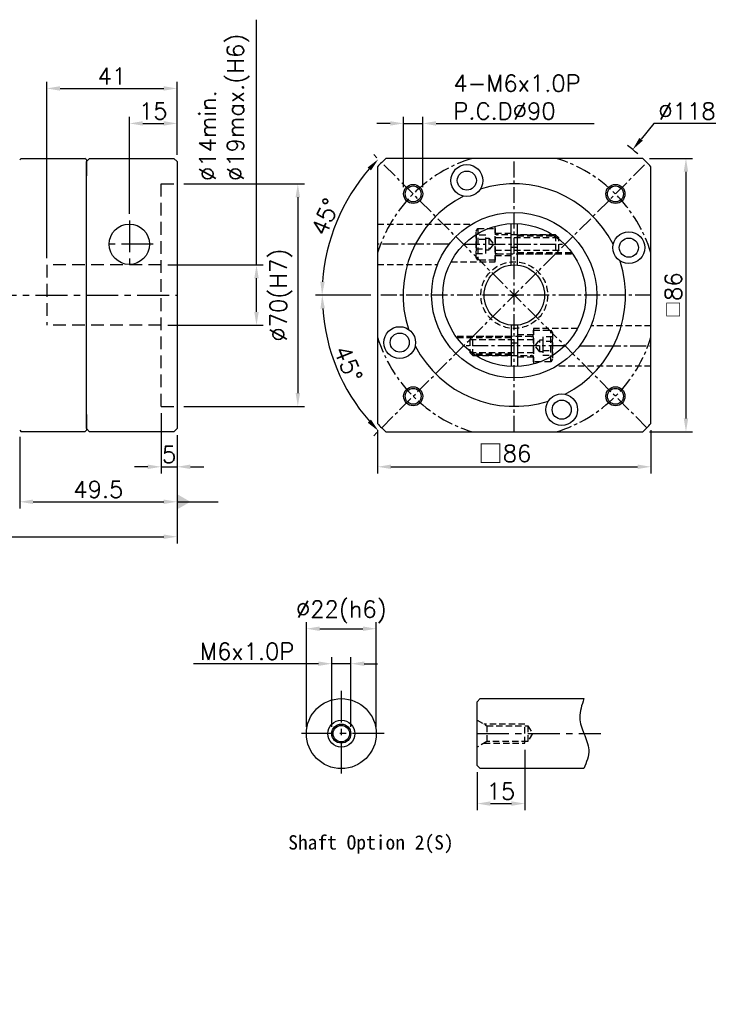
# Model space of a CAD drawing. Header units: millimetres. Extents: x -242 to 775, y -19 to 500.
# Tile 2 of 2: x 42 to 261, y 134 to 444. Entities that reach past the tile are written whole.
import ezdxf

# ---------------------------------------------------------------- set-up
doc = ezdxf.new("R2010")
doc.units = ezdxf.units.MM
doc.header["$LTSCALE"] = 4
doc.linetypes.add('CENTER', pattern=[2, 1.25, -0.25, 0.25, -0.25])
doc.linetypes.add('DASHED', pattern=[0.75, 0.5, -0.25])
for name, color, linetype in [('DIM', 6, 'Continuous'), ('MF090X1-211', 7, 'Continuous'), ('MF90X1-012', 7, 'Continuous'), ('MF90X1-212', 7, 'Continuous'), ('MF90X1-511', 7, 'Continuous'), ('圖框', 7, 'Continuous')]:
    doc.layers.add(name, color=color, linetype=linetype)
doc.styles.get("Standard").update_dxf_attribs({"font": 'romans.shx'})
doc.dimstyles.new('R', dxfattribs={"dimscale": 2.1, "dimtxt": 2.5, "dimasz": 2, "dimexe": 1, "dimexo": 1, "dimgap": 0.6, "dimtad": 1, "dimtoh": 1, "dimdec": 4, "dimdsep": 46, "dimtxsty": 'Standard', "dimcen": 0.5, "dimdle": 1, "dimclrt": 7, "dimadec": 4, "dimazin": 2, "dimtfac": 1, "dimtdec": 4, "dimtofl": 0, "dimtmove": 0, "dimatfit": 3, "dimfxl": 0, "dimtolj": 1, "dimarcsym": 0})
doc.dimstyles.get("Standard").update_dxf_attribs({"dimscale": 2.1, "dimtxt": 2.5, "dimasz": 2, "dimexe": 1, "dimexo": 1, "dimgap": 0.6, "dimtad": 1, "dimdec": 4, "dimdsep": 46, "dimtxsty": 'Standard', "dimcen": 0.5, "dimdle": 1, "dimclrt": 7, "dimadec": 4, "dimazin": 2, "dimtfac": 1, "dimtdec": 4, "dimtofl": 0, "dimtmove": 0, "dimatfit": 3, "dimfxl": 0, "dimtolj": 1, "dimarcsym": 0})

# ---------------------------------------------------------------- blocks, each defined once
blk = doc.blocks.new('*D39')
at = {"color": 0, "lineweight": -2, "ltscale": 2}
for p, q in [((116.45, 366.54), (116.45, 443.67)), ((88.55, 366.54), (118.55, 366.54)), ((116.45, 351.74), (116.45, 362.34)), ((88.55, 347.54), (118.55, 347.54))]:
    blk.add_line(p, q, dxfattribs=at)
at = {"color": 0, "ltscale": 2}
for points in [[(115.75, 362.34), (117.15, 362.34), (116.45, 366.54)], [(115.75, 351.74), (117.15, 351.74), (116.45, 347.54)]]:
    blk.add_solid(points, dxfattribs=at)
at = {"layer": 'Defpoints', "color": 0, "ltscale": 2}
for p in [(86.45, 366.54), (86.45, 347.54), (116.45, 347.54)]:
    blk.add_point(p, dxfattribs=at)
at = {"color": 7, "ltscale": 2, "insert": (98.44, 392.91), "char_height": 5.25, "attachment_point": 1, "rotation": 90}
blk.add_mtext('\\A1;%%C14min.\\P%%C19max.(H6)', dxfattribs=at)
blk = doc.blocks.new('*D40')
at = {"layer": 'Defpoints', "color": 0, "ltscale": 2}
for p in [(91.45, 392.04), (91.45, 322.04), (129.45, 322.04)]:
    blk.add_point(p, dxfattribs=at)
at = {"layer": '圖框', "color": 0, "lineweight": -2, "ltscale": 2}
for p, q in [((93.55, 392.04), (131.55, 392.04)), ((129.45, 387.84), (129.45, 326.24)), ((93.55, 322.04), (131.55, 322.04))]:
    blk.add_line(p, q, dxfattribs=at)
at = {"layer": '圖框', "color": 0, "ltscale": 2}
for points in [[(128.75, 387.84), (130.15, 387.84), (129.45, 392.04)], [(128.75, 326.24), (130.15, 326.24), (129.45, 322.04)]]:
    blk.add_solid(points, dxfattribs=at)
at = {"layer": '圖框', "color": 7, "ltscale": 2, "insert": (124.19, 357.04), "char_height": 5.25, "attachment_point": 5, "rotation": 90}
blk.add_mtext('\\A1;%%C70(H7)', dxfattribs=at)
blk = doc.blocks.new('*D24')
at = {"layer": 'Defpoints', "color": 0, "ltscale": 2}
for p in [(41.95, 314.54), (91.45, 315.04), (91.45, 292.04)]:
    blk.add_point(p, dxfattribs=at)
at = {"layer": '圖框', "color": 0, "lineweight": -2, "ltscale": 2}
for p, q in [((91.45, 312.94), (91.45, 289.94)), ((41.95, 312.44), (41.95, 289.94)), ((46.15, 292.04), (87.25, 292.04))]:
    blk.add_line(p, q, dxfattribs=at)
at = {"layer": '圖框', "color": 0, "ltscale": 2}
for points in [[(46.15, 292.74), (46.15, 291.34), (41.95, 292.04)], [(87.25, 292.74), (87.25, 291.34), (91.45, 292.04)]]:
    blk.add_solid(points, dxfattribs=at)
at = {"layer": '圖框', "color": 7, "ltscale": 2, "insert": (66.7, 295.92), "char_height": 5.25, "attachment_point": 5}
blk.add_mtext('\\A1;49.5', dxfattribs=at)
blk = doc.blocks.new('*D41')
at = {"layer": 'Defpoints', "color": 0, "ltscale": 2}
for p in [(86.45, 322.04), (91.45, 315.04), (91.45, 303.04)]:
    blk.add_point(p, dxfattribs=at)
at = {"layer": '圖框', "color": 0, "lineweight": -2, "ltscale": 2}
for p, q in [((86.45, 319.94), (86.45, 300.94)), ((91.45, 312.94), (91.45, 300.94)), ((82.25, 303.04), (78.05, 303.04)), ((86.45, 303.04), (91.45, 303.04)), ((95.65, 303.04), (99.85, 303.04))]:
    blk.add_line(p, q, dxfattribs=at)
at = {"layer": '圖框', "color": 0, "ltscale": 2}
for points in [[(82.25, 303.74), (82.25, 302.34), (86.45, 303.04)], [(95.65, 303.74), (95.65, 302.34), (91.45, 303.04)]]:
    blk.add_solid(points, dxfattribs=at)
at = {"layer": '圖框', "color": 7, "ltscale": 2, "insert": (88.95, 306.92), "char_height": 5.25, "attachment_point": 5}
blk.add_mtext('\\A1;5', dxfattribs=at)
blk = doc.blocks.new('*D42')
at = {"layer": 'Defpoints', "color": 0, "ltscale": 2}
for p in [(91.45, 411.04), (91.45, 399.04), (76.45, 380.54)]:
    blk.add_point(p, dxfattribs=at)
at = {"layer": '圖框', "color": 0, "lineweight": -2, "ltscale": 2}
for p, q in [((76.45, 382.64), (76.45, 413.14)), ((91.45, 401.14), (91.45, 413.14)), ((80.65, 411.04), (87.25, 411.04))]:
    blk.add_line(p, q, dxfattribs=at)
at = {"layer": '圖框', "color": 0, "ltscale": 2}
for points in [[(80.65, 411.74), (80.65, 410.34), (76.45, 411.04)], [(87.25, 411.74), (87.25, 410.34), (91.45, 411.04)]]:
    blk.add_solid(points, dxfattribs=at)
at = {"layer": '圖框', "color": 7, "ltscale": 2, "insert": (83.95, 414.92), "char_height": 5.25, "attachment_point": 5}
blk.add_mtext('\\A1;15', dxfattribs=at)
blk = doc.blocks.new('*D43')
at = {"layer": 'Defpoints', "color": 0, "ltscale": 2}
for p in [(91.45, 422.04), (91.45, 399.04), (50.45, 366.54)]:
    blk.add_point(p, dxfattribs=at)
at = {"layer": '圖框', "color": 0, "lineweight": -2, "ltscale": 2}
for p, q in [((50.45, 368.64), (50.45, 424.14)), ((54.65, 422.04), (87.25, 422.04)), ((91.45, 401.14), (91.45, 424.14))]:
    blk.add_line(p, q, dxfattribs=at)
at = {"layer": '圖框', "color": 0, "ltscale": 2}
for points in [[(54.65, 422.74), (54.65, 421.34), (50.45, 422.04)], [(87.25, 422.74), (87.25, 421.34), (91.45, 422.04)]]:
    blk.add_solid(points, dxfattribs=at)
at = {"layer": '圖框', "color": 7, "ltscale": 2, "insert": (70.95, 425.92), "char_height": 5.25, "attachment_point": 5}
blk.add_mtext('\\A1;41', dxfattribs=at)
blk = doc.blocks.new('*D25')
at = {"layer": 'Defpoints', "color": 0, "ltscale": 2}
for p in [(239.27, 398.76), (154.55, 357.04), (240.55, 357.04), (139.18, 341.4), (155.83, 315.32)]:
    blk.add_point(p, dxfattribs=at)
at = {"layer": '圖框', "color": 0, "lineweight": -2, "ltscale": 2}
for p, q in [((152.45, 357.04), (135.02, 357.04)), ((154.34, 313.83), (153.33, 312.82))]:
    blk.add_line(p, q, dxfattribs=at)
blk.add_arc((197.55, 357.04), 60.43, 183.983, 221.017, dxfattribs=at)
at = {"layer": '圖框', "color": 0, "ltscale": 2}
for points in [[(136.56, 352.82), (137.96, 352.86), (137.12, 357.04)], [(152.46, 317.86), (151.44, 316.9), (154.82, 314.31)]]:
    blk.add_solid(points, dxfattribs=at)
at = {"layer": '圖框', "color": 7, "ltscale": 2, "insert": (145.31, 335.4), "char_height": 5.25, "attachment_point": 5, "rotation": 292.5}
blk.add_mtext('\\A1;45°', dxfattribs=at)
blk = doc.blocks.new('*D26')
at = {"layer": 'Defpoints', "color": 0, "ltscale": 2}
for p in [(155.83, 398.76), (145.18, 387.27), (154.55, 357.04), (240.55, 357.04), (239.27, 315.32)]:
    blk.add_point(p, dxfattribs=at)
at = {"layer": '圖框', "color": 0, "lineweight": -2, "ltscale": 2}
for p, q in [((154.34, 400.24), (153.31, 401.28)), ((152.45, 357.04), (134.98, 357.04))]:
    blk.add_line(p, q, dxfattribs=at)
blk.add_arc((197.55, 357.04), 60.47, 138.9804, 176.0196, dxfattribs=at)
at = {"layer": '圖框', "color": 0, "ltscale": 2}
for points in [[(151.41, 397.2), (152.44, 396.25), (154.79, 399.8)], [(137.92, 361.21), (136.53, 361.26), (137.08, 357.04)]]:
    blk.add_solid(points, dxfattribs=at)
at = {"layer": '圖框', "color": 7, "ltscale": 2, "insert": (138.09, 381.66), "char_height": 5.25, "attachment_point": 5, "rotation": 67.5}
blk.add_mtext('\\A1;45°', dxfattribs=at)
blk = doc.blocks.new('*D27')
at = {"layer": 'Defpoints', "color": 0, "ltscale": 2}
for p in [(168.73, 411.04), (162.73, 388.86), (168.73, 388.86)]:
    blk.add_point(p, dxfattribs=at)
at = {"layer": '圖框', "color": 0, "lineweight": -2, "ltscale": 2}
for p, q in [((162.73, 390.96), (162.73, 413.14)), ((168.73, 390.96), (168.73, 413.14)), ((158.53, 411.04), (154.33, 411.04)), ((162.73, 411.04), (168.73, 411.04)), ((172.93, 411.04), (222.65, 411.04))]:
    blk.add_line(p, q, dxfattribs=at)
at = {"layer": '圖框', "color": 0, "ltscale": 2}
for points in [[(158.53, 411.74), (158.53, 410.34), (162.73, 411.04)], [(172.93, 411.74), (172.93, 410.34), (168.73, 411.04)]]:
    blk.add_solid(points, dxfattribs=at)
at = {"layer": '圖框', "color": 7, "ltscale": 2, "insert": (178.39, 426.3), "char_height": 5.25, "attachment_point": 1}
blk.add_mtext('\\A1;4-M6x1.0P\\PP.C.D%%C90', dxfattribs=at)
blk = doc.blocks.new('*D28')
at = {"layer": 'Defpoints', "color": 0, "ltscale": 2}
for p in [(234.79, 402.8), (160.31, 311.27)]:
    blk.add_point(p, dxfattribs=at)
at = {"layer": '圖框', "color": 0, "lineweight": -2, "ltscale": 2}
for p, q in [((241.49, 411.04), (237.44, 406.06)), ((261, 411.04), (241.49, 411.04)), ((196.5, 357.04), (198.6, 357.04)), ((197.55, 355.99), (197.55, 358.09))]:
    blk.add_line(p, q, dxfattribs=at)
blk.add_arc((197.55, 357.04), 59, 48.8264, 52.9038, dxfattribs=at)
at = {"layer": '圖框', "color": 0, "ltscale": 2}
blk.add_solid([(236.89, 406.5), (237.98, 405.62), (234.79, 402.8)], dxfattribs=at)
at = {"layer": '圖框', "color": 7, "ltscale": 2, "insert": (251.87, 414.92), "char_height": 5.25, "attachment_point": 5}
blk.add_mtext('\\A1;∅118', dxfattribs=at)
blk = doc.blocks.new('*D29')
at = {"layer": 'Defpoints', "color": 0, "ltscale": 2}
for p in [(-81.05, 347.04), (91.45, 315.04), (91.45, 281.04)]:
    blk.add_point(p, dxfattribs=at)
at = {"layer": '圖框', "color": 0, "lineweight": -2, "ltscale": 2}
for p, q in [((-81.05, 344.94), (-81.05, 278.94)), ((91.45, 312.94), (91.45, 278.94)), ((-76.85, 281.04), (87.25, 281.04))]:
    blk.add_line(p, q, dxfattribs=at)
at = {"layer": '圖框', "color": 0, "ltscale": 2}
for points in [[(-76.85, 281.74), (-76.85, 280.34), (-81.05, 281.04)], [(87.25, 281.74), (87.25, 280.34), (91.45, 281.04)]]:
    blk.add_solid(points, dxfattribs=at)
at = {"layer": '圖框', "color": 7, "ltscale": 2, "insert": (5.2, 284.92), "char_height": 5.25, "attachment_point": 5}
blk.add_mtext('\\A1;172.5', dxfattribs=at)
blk = doc.blocks.new('*D35')
at = {"color": 0, "lineweight": -2}
for p, q in [((154.55, 314.54), (154.55, 300.94)), ((240.55, 314.54), (240.55, 300.94)), ((158.75, 303.04), (236.35, 303.04))]:
    blk.add_line(p, q, dxfattribs=at)
at = {"color": 0}
for points in [[(158.75, 303.74), (158.75, 302.34), (154.55, 303.04)], [(236.35, 303.74), (236.35, 302.34), (240.55, 303.04)]]:
    blk.add_solid(points, dxfattribs=at)
at = {"layer": 'Defpoints', "color": 0}
for p in [(154.55, 316.64), (240.55, 316.64), (240.55, 303.04)]:
    blk.add_point(p, dxfattribs=at)
at = {"color": 7, "insert": (194.55, 307.14), "char_height": 5.25, "attachment_point": 5}
blk.add_mtext('\\A1;{\\fPMingLiU|b0|i0|c136|p18;\\H1.083x;\\C0;□}86', dxfattribs=at)
blk = doc.blocks.new('A$C0B6407E4')
at = {"layer": 'MF90X1-212', "linetype": 'DASHED'}
for p, q in [((0.5, 10), (0.5, 0)), ((26, 7), (6, 7)), ((25, 8), (25, 2)), ((26, 3), (6, 3))]:
    blk.add_line(p, q, dxfattribs=at)
for points in [[(0.5, 0), (0, 0.87), (0, 9.13), (0.5, 10), (6, 10), (6, 0)], [(0, 7.89), (0, 2.11), (3, 2.11), (3, 7.89)], [(0, 6.44), (0, 3.56), (3, 3.56), (3, 6.44)], [(3, 3.11), (3, 6.89), (4, 6.89), (4, 3.11)]]:
    blk.add_lwpolyline(points, close=True, dxfattribs=at)
blk.add_lwpolyline([(4, 6.89), (5.44, 5), (4, 3.11)], dxfattribs=at)
blk.add_lwpolyline([(6, 1.4, -0.414214), (6.6, 2), (25, 2), (26, 3), (26, 7), (25, 8), (6.6, 8, -0.414214), (6, 8.6)], format="xyb", dxfattribs=at)
blk = doc.blocks.new('A$C2C864E7E')
at = {"layer": 'MF90X1-212'}
for p, q in [((21.5, 31.95), (21.5, 44.98)), ((23.5, 31.95), (23.5, 44.98)), ((21.5, 13.05), (21.5, 0.02)), ((23.5, 13.05), (23.5, 0.02))]:
    blk.add_line(p, q, dxfattribs=at)
at = {"layer": 'MF90X1-212', "linetype": 'DASHED'}
for p, q in [((16.5, 42), (21.5, 42)), ((23.5, 41.5), (34.55, 41.5)), ((23.5, 41.1), (35, 41.1)), ((16.5, 35), (21.5, 35)), ((23.5, 35.9), (40.57, 35.9)), ((23.5, 35.5), (40.86, 35.5)), ((21.5, 9.5), (4.14, 9.5)), ((28.5, 10), (23.5, 10)), ((21.5, 9.1), (4.43, 9.1)), ((21.5, 3.9), (10, 3.9)), ((21.5, 3.5), (10.45, 3.5)), ((28.5, 3), (23.5, 3))]:
    blk.add_line(p, q, dxfattribs=at)
at = {"layer": 'MF90X1-212', "linetype": 'CENTER'}
for p, q in [((6.68, 38.5), (38.32, 38.5)), ((38.32, 6.5), (6.68, 6.5))]:
    blk.add_line(p, q, dxfattribs=at)
at = {"layer": 'MF90X1-212', "linetype": 'DASHED'}
for points in [[(2.6, 33), (16.5, 33), (16.5, 44.21)], [(42.4, 12), (28.5, 12), (28.5, 0.79)]]:
    blk.add_lwpolyline(points, dxfattribs=at)
at = {"layer": 'MF90X1-212'}
for radius in [22.5, 9.5]:
    blk.add_circle((22.5, 22.5), radius, dxfattribs=at)
at = {"layer": 'MF90X1-212', "linetype": 'DASHED'}
blk.add_circle((22.5, 22.5), 10.5, dxfattribs=at)
at = {"layer": 'MF90X1-212'}
for start, end in [(86.1774, 93.8226), (266.1774, 273.8226)]:
    blk.add_arc((22.5, 22.5), 15, start, end, dxfattribs=at)
blk.add_blockref('A$C0B6407E4', (10.5, 33.5))
at = {"rotation": 180}
blk.add_blockref('A$C0B6407E4', (34.5, 11.5), dxfattribs=at)
blk = doc.blocks.new('*D51')
at = {"layer": 'Defpoints', "color": 0, "ltscale": 2}
for p in [(154.13, 252.11), (132.13, 219.11), (154.13, 219.11)]:
    blk.add_point(p, dxfattribs=at)
at = {"layer": '圖框', "color": 0, "lineweight": -2, "ltscale": 2}
for p, q in [((132.13, 221.21), (132.13, 254.21)), ((154.13, 221.21), (154.13, 254.21)), ((136.33, 252.11), (149.93, 252.11))]:
    blk.add_line(p, q, dxfattribs=at)
at = {"layer": '圖框', "color": 0, "ltscale": 2}
for points in [[(136.33, 252.81), (136.33, 251.41), (132.13, 252.11)], [(149.93, 252.81), (149.93, 251.41), (154.13, 252.11)]]:
    blk.add_solid(points, dxfattribs=at)
at = {"layer": '圖框', "color": 7, "ltscale": 2, "insert": (143.13, 257.37), "char_height": 5.25, "attachment_point": 5}
blk.add_mtext('\\A1;%%C22(h6)', dxfattribs=at)
blk = doc.blocks.new('*D37')
at = {"layer": 'Defpoints', "color": 0, "ltscale": 2}
for p in [(146.13, 241.11), (140.13, 219.11), (146.13, 219.11)]:
    blk.add_point(p, dxfattribs=at)
at = {"layer": '圖框', "color": 0, "lineweight": -2, "ltscale": 2}
for p, q in [((140.13, 221.21), (140.13, 243.21)), ((146.13, 221.21), (146.13, 243.21)), ((135.93, 241.11), (96.63, 241.11)), ((146.13, 241.11), (140.13, 241.11)), ((150.33, 241.11), (154.53, 241.11))]:
    blk.add_line(p, q, dxfattribs=at)
at = {"layer": '圖框', "color": 0, "ltscale": 2}
for points in [[(135.93, 241.81), (135.93, 240.41), (140.13, 241.11)], [(150.33, 241.81), (150.33, 240.41), (146.13, 241.11)]]:
    blk.add_solid(points, dxfattribs=at)
at = {"layer": '圖框', "color": 7, "ltscale": 2, "insert": (113.52, 245), "char_height": 5.25, "attachment_point": 5}
blk.add_mtext('\\A1;M6x1.0P', dxfattribs=at)
blk = doc.blocks.new('*D38')
at = {"layer": 'Defpoints', "color": 0, "ltscale": 2}
for p in [(200.83, 216.11), (185.83, 209.11), (200.83, 197.11)]:
    blk.add_point(p, dxfattribs=at)
at = {"layer": '圖框', "color": 0, "lineweight": -2, "ltscale": 2}
for p, q in [((200.83, 214.01), (200.83, 195.01)), ((185.83, 207.01), (185.83, 195.01)), ((190.03, 197.11), (196.63, 197.11))]:
    blk.add_line(p, q, dxfattribs=at)
at = {"layer": '圖框', "color": 0, "ltscale": 2}
for points in [[(190.03, 197.81), (190.03, 196.41), (185.83, 197.11)], [(196.63, 197.81), (196.63, 196.41), (200.83, 197.11)]]:
    blk.add_solid(points, dxfattribs=at)
at = {"layer": '圖框', "color": 7, "ltscale": 2, "insert": (193.33, 201), "char_height": 5.25, "attachment_point": 5}
blk.add_mtext('\\A1;15', dxfattribs=at)
blk = doc.blocks.new('*D17')
at = {"color": 0, "lineweight": -2}
for p, q in [((240.05, 400.04), (253.65, 400.04)), ((251.55, 395.84), (251.55, 318.24)), ((240.05, 314.04), (253.65, 314.04))]:
    blk.add_line(p, q, dxfattribs=at)
at = {"color": 0}
for points in [[(250.85, 395.84), (252.25, 395.84), (251.55, 400.04)], [(250.85, 318.24), (252.25, 318.24), (251.55, 314.04)]]:
    blk.add_solid(points, dxfattribs=at)
at = {"layer": 'Defpoints', "color": 0}
for p in [(237.95, 400.04), (237.95, 314.04), (251.55, 314.04)]:
    blk.add_point(p, dxfattribs=at)
at = {"color": 7, "insert": (247.66, 357.04), "char_height": 5.25, "attachment_point": 5, "rotation": 90}
blk.add_mtext('\\A1;{\\fPMingLiU|b0|i0|c136|p18;\\H0.75x;\\C256;□}86', dxfattribs=at)
blk = doc.blocks.new('_DatumFilled')
at = {"color": 0, "linetype": 'ByBlock'}
blk.add_solid([(0, 0.577), (-1, 0), (0, -0.577)], dxfattribs=at)

msp = doc.modelspace()

# ---------------------------------------------------------------- linework, layer by layer
at = {"color": 0, "linetype": 'DASHED', "ltscale": 2}
for p, q in [((86.44701, 322.03764), (86.44701, 392.03764)), ((86.44701, 392.03764), (91.44701, 392.03764)), ((86.44701, 366.53764), (50.44701, 366.53764)), ((50.44701, 366.53764), (50.44701, 347.53764)), ((86.44701, 347.53764), (50.44701, 347.53764)), ((86.44701, 322.03764), (91.44701, 322.03764))]:
    msp.add_line(p, q, dxfattribs=at)
at = {"color": 0, "linetype": 'CENTER', "ltscale": 2}
for p, q in [((76.44701, 380.53764), (76.44701, 365.53764)), ((83.94701, 373.03764), (68.94701, 373.03764)), ((-81.05299, 357.03764), (91.44701, 357.03764))]:
    msp.add_line(p, q, dxfattribs=at)
at = {"color": 0}
for centre, radius in [((165.72801, 388.85745), 3), ((165.72801, 388.85745), 2.5), ((229.36762, 388.85745), 3), ((229.36762, 388.85745), 2.5), ((165.72801, 325.21784), 3), ((165.72801, 325.21784), 2.5), ((229.36762, 325.21784), 3), ((229.36762, 325.21784), 2.5)]:
    msp.add_circle(centre, radius, dxfattribs=at)
for start, end in [(27.1536846, 107.8463154), (117.1536846, 197.8463154), (297.1536846, 17.8463154), (207.1536846, 287.8463154)]:
    msp.add_arc((197.54781, 357.03764), 35, start, end, dxfattribs=at)
at = {"layer": 'MF090X1-211', "color": 0}
for p, q in [((41.94701, 399.53764), (42.44701, 400.03764)), ((42.44701, 400.03764), (62.44701, 400.03764)), ((62.94701, 399.53764), (62.44701, 400.03764)), ((62.94701, 399.53764), (62.94701, 394.53764)), ((62.94701, 399.53764), (62.94701, 398.13764)), ((62.94701, 319.53764), (62.94701, 314.53764)), ((41.94701, 314.53764), (42.44701, 314.03764)), ((62.44701, 314.03764), (42.44701, 314.03764)), ((62.94701, 314.53764), (62.44701, 314.03764))]:
    msp.add_line(p, q, dxfattribs=at)
at = {"layer": 'MF90X1-012', "color": 0, "linetype": 'CENTER', "ltscale": 2}
for p, q in [((143.13075, 232.6122), (143.13075, 205.6122)), ((156.63075, 219.1122), (129.63075, 219.1122))]:
    msp.add_line(p, q, dxfattribs=at)
at = {"layer": 'MF90X1-012', "color": 0, "ltscale": 2}
for p, q in [((185.83322, 229.1122), (186.83322, 230.1122)), ((186.83322, 230.1122), (219.43322, 230.1122)), ((185.83322, 209.1122), (185.83322, 229.1122)), ((186.83322, 208.1122), (185.83322, 209.1122)), ((219.43322, 208.1122), (186.83322, 208.1122))]:
    msp.add_line(p, q, dxfattribs=at)
for radius in [11, 4.25, 3, 2.6]:
    msp.add_circle((143.13075, 219.1122), radius, dxfattribs=at)
at = {"layer": 'MF90X1-511', "linetype": 'CENTER'}
for p, q in [((197.54781, 314.03764), (197.54781, 400.03764)), ((155.82851, 315.31834), (239.26711, 398.75694)), ((239.26711, 315.31834), (155.82851, 398.75694)), ((177.05391, 373.03764), (154.54781, 373.03764)), ((240.54781, 357.03764), (154.54781, 357.03764)), ((218.04171, 341.03764), (240.54781, 341.03764))]:
    msp.add_line(p, q, dxfattribs=at)
at = {"layer": 'MF90X1-511', "linetype": 'DASHED'}
for p, q in [((154.54781, 379.38764), (184.26333, 379.38764)), ((154.54781, 366.68764), (173.40496, 366.68764)), ((240.54781, 347.38764), (221.69067, 347.38764)), ((240.54781, 334.68764), (210.8323, 334.68764)), ((188.8643, 221.6122), (188.8643, 216.6122)), ((201.83322, 221.6122), (201.83322, 216.6122))]:
    msp.add_line(p, q, dxfattribs=at)
at = {"layer": 'MF90X1-511', "color": 0}
msp.add_line((90.44701, 314.03764), (91.44701, 315.03764), dxfattribs=at)
msp.add_lwpolyline([(90.44701, 314.03764), (63.94701, 314.03764), (62.94701, 315.03764), (62.94701, 399.03764), (63.94701, 400.03764), (90.44701, 400.03764), (91.44701, 399.03764), (91.44701, 315.03764)], close=True, dxfattribs=at)
at = {"layer": 'MF90X1-511'}
msp.add_lwpolyline([(240.54781, 316.63962), (240.54781, 397.43566, 0.015595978), (237.94583, 400.03764), (157.14979, 400.03764, 0.015595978), (154.54781, 397.43566), (154.54781, 316.63962, 0.015595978), (157.14979, 314.03764), (237.94583, 314.03764, 0.015595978)], format="xyb", close=True, dxfattribs=at)
at = {"layer": 'MF90X1-511', "linetype": 'DASHED'}
for points in [[(185.83322, 223.3622), (188.8643, 221.6122), (201.83322, 221.6122), (203.27659, 219.1122), (201.83322, 216.6122), (188.8643, 216.6122), (185.83322, 214.8622)], [(187.99828, 216.1122), (200.83322, 216.1122), (200.83322, 222.1122), (187.99828, 222.1122)]]:
    msp.add_lwpolyline(points, dxfattribs=at)
at = {"layer": 'MF90X1-511'}
for centre, radius in [((182.62316, 393.06894), 5), ((182.62316, 393.06894), 3), ((197.54781, 357.03764), 26), ((233.57911, 371.9623), 5), ((233.57911, 371.9623), 3), ((161.51651, 342.11299), 5), ((161.51651, 342.11299), 3), ((212.47247, 321.00634), 5), ((212.47247, 321.00634), 3)]:
    msp.add_circle(centre, radius, dxfattribs=at)
at = {"layer": 'MF90X1-511', "linetype": 'CENTER'}
for start, end in [(107.14621, 162.85379), (17.14621, 72.85379), (197.14621, 252.85379), (287.14621, 342.85379)]:
    msp.add_arc((197.54781, 357.03764), 45, start, end, dxfattribs=at)
at = {"layer": '圖框', "color": 0, "linetype": 'CENTER', "ltscale": 2}
msp.add_line((185.83322, 219.1122), (224.80576, 219.1122), dxfattribs=at)
at = {"layer": '圖框', "color": 0, "ltscale": 2}
msp.add_circle((76.44701, 373.03764), 6.35, dxfattribs=at)
msp.add_spline([(219.43322, 230.1122), (218.17727, 224.13369), (219.43322, 219.1122), (220.97491, 214.06234), (219.43322, 208.1122)], degree=3, dxfattribs=at)

# ---------------------------------------------------------------- block references
msp.add_blockref('A$C2C864E7E', (175.04781, 334.53764))

# ---------------------------------------------------------------- texts
at = {"color": 0, "insert": (126.42439, 187.15169), "char_height": 4.5, "width": 54.5199945, "attachment_point": 1}
msp.add_mtext('{\\fDFKai-SB|b1|i0|c0|p65;Shaft Option 2(S)}', dxfattribs=at)
at = {"layer": 'DIM', "color": 7, "char_height": 3.125, "width": 2, "attachment_point": 1}
for insert in [(88.33562, 149.09553), (116.37101, 133.97787)]:
    msp.add_mtext('\\A1;', dxfattribs=dict(at, insert=insert))

# ---------------------------------------------------------------- dimensions: what is measured, and where the dimension line sits
at = {"color": 0, "ltscale": 2}
dim = msp.add_linear_dim(base=(116.44701, 347.53764), p1=(86.44701, 366.53764), p2=(86.44701, 347.53764), angle=90, text='%%C14min.\\P%%C19max.(H6)', dimstyle='Standard', override={"dimtmove": 0}, dxfattribs=at)
dim.commit()
dim.dimension.update_dxf_attribs({"geometry": '*D39', "text_midpoint": (116.44701, 417.65525), "dimtype": 160})
at = {"color": 0}
dim = msp.add_linear_dim(base=(251.54781, 314.03764), p1=(237.94583, 400.03764), p2=(237.94583, 314.03764), angle=90, text='{\\fPMingLiU|b0|i0|c136|p18;\\H0.75x;\\C256;□}<>', dimstyle='Standard', override={"dimldrblk": 'DatumFilled', "dimtfill": 1}, dxfattribs=at)
dim.commit()
dim.dimension.update_dxf_attribs({"geometry": '*D17', "text_midpoint": (247.66281, 357.03764)})
dim = msp.add_linear_dim(base=(240.54781, 303.03764), p1=(154.54781, 316.63962), p2=(240.54781, 316.63962), text='{\\fPMingLiU|b0|i0|c136|p18;\\H1.083x;\\C0;□}<>', dimstyle='Standard', dxfattribs=at)
dim.commit()
dim.dimension.update_dxf_attribs({"geometry": '*D35', "text_midpoint": (194.54781, 303.03764), "dimtype": 160})
at = {"layer": '圖框', "color": 0, "ltscale": 2}
for base, p1, p2, picture, middle in [((91.44701, 422.03764), (50.44701, 366.53764), (91.44701, 399.03764), '*D43', (70.94701, 425.92264)), ((91.44701, 281.03764), (-81.05299, 347.03764), (91.44701, 315.03764), '*D29', (5.19701, 284.92264))]:
    dim = msp.add_linear_dim(base=base, p1=p1, p2=p2, dimstyle='Standard', dxfattribs=at)
    dim.commit()
    dim.dimension.update_dxf_attribs({"geometry": picture, "text_midpoint": middle})
for base, p1, p2, text, picture, middle in [((168.72801, 411.03764), (162.72801, 388.85745), (168.72801, 388.85745), '4-M<>x1.0P\\PP.C.D%%C90', '*D27', (199.88801, 411.03764)), ((146.13075, 241.1122), (140.13075, 219.1122), (146.13075, 219.1122), 'M<>x1.0P', '*D37', (113.51543, 241.1122))]:
    dim = msp.add_linear_dim(base=base, p1=p1, p2=p2, text=text, dimstyle='Standard', override={"dimtofl": 1}, dxfattribs=at)
    dim.commit()
    dim.dimension.update_dxf_attribs({"geometry": picture, "text_midpoint": middle, "dimtype": 160})
for base, p1, p2, picture, middle in [((91.44701, 411.03764), (76.44701, 380.53764), (91.44701, 399.03764), '*D42', (83.94701, 411.03764)), ((91.44701, 292.03764), (41.94701, 314.53764), (91.44701, 315.03764), '*D24', (66.69701, 292.03764)), ((200.83322, 197.1122), (185.83322, 209.1122), (200.83322, 216.1122), '*D38', (193.33322, 197.1122))]:
    dim = msp.add_linear_dim(base=base, p1=p1, p2=p2, dimstyle='Standard', dxfattribs=at)
    dim.commit()
    dim.dimension.update_dxf_attribs({"geometry": picture, "text_midpoint": middle, "dimtype": 160})
dim = msp.add_diameter_dim_2p(p1=(160.30957, 311.27398), p2=(234.78606, 402.80131), dimstyle='R', dxfattribs=at)
dim.commit()
dim.dimension.update_dxf_attribs({"geometry": '*D28', "text_midpoint": (251.87302, 411.03764), "dimtype": 163})
for base, line1, line2, picture, middle in [((145.18051, 387.27192), ((239.26711, 315.31834), (155.82851, 398.75694)), ((240.54781, 357.03764), (154.54781, 357.03764)), '*D26', (138.09289, 381.66468)), ((139.17768, 341.39741), ((240.54781, 357.03764), (154.54781, 357.03764)), ((155.82851, 315.31834), (239.26711, 398.75694)), '*D25', (145.30778, 335.39911))]:
    dim = msp.add_angular_dim_2l(base=base, line1=line1, line2=line2, dimstyle='Standard', dxfattribs=at)
    dim.commit()
    dim.dimension.update_dxf_attribs({"geometry": picture, "text_midpoint": middle})
dim = msp.add_linear_dim(base=(129.44701, 322.03764), p1=(91.44701, 392.03764), p2=(91.44701, 322.03764), angle=90, text='%%C<>(H7)', dimstyle='Standard', override={"dimtmove": 0}, dxfattribs=at)
dim.commit()
dim.dimension.update_dxf_attribs({"geometry": '*D40', "text_midpoint": (129.44701, 357.03764), "dimtype": 160})
dim = msp.add_linear_dim(base=(91.44701, 303.03764), p1=(86.44701, 322.03764), p2=(91.44701, 315.03764), dimstyle='Standard', override={"dimtofl": 1}, dxfattribs=at)
dim.commit()
dim.dimension.update_dxf_attribs({"geometry": '*D41', "text_midpoint": (88.94701, 303.03764), "dimtype": 160})
dim = msp.add_linear_dim(base=(154.13075, 252.1122), p1=(132.13075, 219.1122), p2=(154.13075, 219.1122), text='%%C<>(h6)', dimstyle='Standard', dxfattribs=at)
dim.commit()
dim.dimension.update_dxf_attribs({"geometry": '*D51', "text_midpoint": (143.13075, 252.1122), "dimtype": 160})

# ---------------------------------------------------------------- leaders
msp.add_leader([(91.44701, 292.03764), (104.3969, 292.03764)], dimstyle='Standard', override={"dimldrblk": 'DatumFilled'}, dxfattribs=at)

doc.saveas('drawing.dxf')
